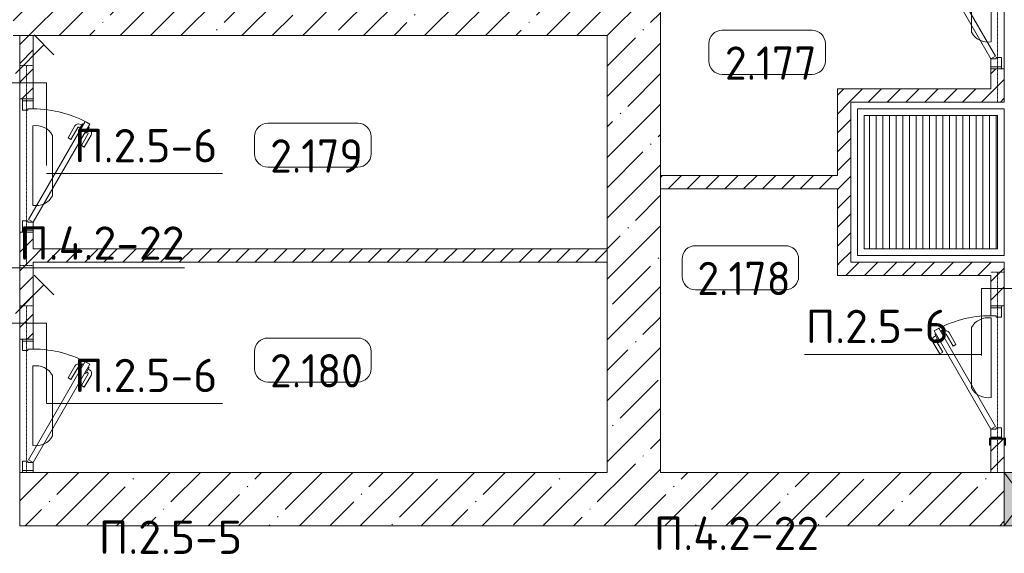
# Model space of a CAD drawing. Header units: millimetres. Extents: x -32229 to 288056, y -13689 to 125138.
# Tile 7 of 193: x -9915 to -2540, y 35769 to 39769. Entities that reach past the tile are written whole.
import ezdxf

# ---------------------------------------------------------------- set-up
doc = ezdxf.new("R2010")
doc.units = ezdxf.units.MM
doc.linetypes.add('3_ Штрих_ 1 х 1 мм', pattern=[2, 1, -1])
for name, color, linetype, lineweight in [('A-ANNO-NOTE', 7, 'Continuous', 18), ('A-AREA-IDEN', 7, 'Continuous', 9), ('A-DETL-THIN', 7, 'Continuous', 9), ('A-DOOR', 7, 'Continuous', 18), ('A-DOOR-FRAM', 7, 'Continuous', 9), ('A-DOOR-OPNG', 7, 'Continuous', 18), ('A-FLOR', 7, 'Continuous', 18), ('A-GLAZ', 7, 'Continuous', 18), ('A-WALL', 7, 'Continuous', 18), ('A-WALL-PATT', 7, 'Continuous', 40), ('G-ANNO-TEXT', 7, 'Continuous', 9), ('I-WALL', 7, 'Continuous', 18), ('M-EQPM', 7, 'Continuous', 18), ('S-BEAM', 7, 'Continuous', 18), ('S-COLS', 7, 'Continuous', 18)]:
    doc.layers.add(name, color=color, linetype=linetype, lineweight=lineweight)
doc.layers.add('A-DETL', color=7, linetype='Continuous', lineweight=9, true_color=0x00a600)
doc.styles.add('GOST Common_4', font='GOST_Common.ttf', dxfattribs={"height": 250})
doc.styles.add('ISOCPEUR', font='isocpeur.ttf', dxfattribs={"height": 250})
pattern_1 = [(45, (0, 0), (-70.71068, 70.71068), [])]
pattern_2 = [(45, (0, 0), (-228.0985, 228.0985), []), (45, (228.1, 0), (-228.0985, 228.0985), [403.225, -80.645, 6.706, -73.939])]

# ---------------------------------------------------------------- blocks, each defined once
blk = doc.blocks.new('АР_Дверь однопольная - 1000х2100h_850__Кладовая-4711845--02 ЭО')
at = {"layer": 'A-DOOR', "color": 253, "lineweight": 13, "true_color": 0xaaaaaa}
for p, q in [((-311.1, 475), (-331.1, 440.4)), ((425, 50), (-311.1, 475)), ((-331.1, 440.4), (405, 15.4)), ((405, 15.4), (425, 50))]:
    blk.add_line(p, q, dxfattribs=at)
at = {"layer": 'A-DOOR', "color": 253, "lineweight": 5, "true_color": 0xaaaaaa}
for p, q in [((-289.5, 462.5), (-285.5, 469.4)), ((-285.5, 469.4), (-242.2, 444.4)), ((-274.6, 463.2), (-268.6, 473.6)), ((-253, 450.7), (-247, 461.1)), ((-242.2, 444.4), (-246.2, 437.5)), ((-151.4, 411.7), (-240.2, 462.9)), ((-138.9, 433.3), (-227.7, 484.6)), ((-309.5, 427.9), (-313.5, 420.9)), ((-313.5, 420.9), (-270.2, 395.9)), ((-302.6, 414.7), (-308.7, 404.3)), ((-281, 402.2), (-287, 391.8)), ((-196.4, 333.7), (-285.2, 385)), ((-270.2, 395.9), (-266.2, 402.9)), ((-151.4, 411.7), (-138.9, 433.3)), ((-208.9, 312.1), (-297.7, 363.3)), ((-196.4, 333.7), (-208.9, 312.1))]:
    blk.add_line(p, q, dxfattribs=at)
for centre, radius, start, end in [((425, 50), 850, 150, 180), ((-242.7, 458.6), 30, 60, 150), ((-242.7, 458.6), 4.99, 60, 150), ((-282.7, 389.3), 30, 150, 240), ((-282.7, 389.3), 4.99, 150, 240)]:
    blk.add_arc(centre, radius, start, end, dxfattribs=at)
at = {"layer": 'A-DOOR-FRAM', "color": 253, "lineweight": 13, "true_color": 0xaaaaaa}
for p, q in [((-485, 50), (-500, 50)), ((-425, 50), (-485, 50)), ((-485, 50), (-485, -30)), ((-425, 10), (-425, 50)), ((-415, 10), (-425, 10)), ((-415, -30), (-415, 10)), ((425, 10), (415, 10)), ((415, 10), (415, -30)), ((485, 50), (425, 50)), ((425, 50), (425, 10)), ((485, -30), (485, 50)), ((485, 50), (500, 50)), ((-485, -30), (-500, -30)), ((-485, -30), (-415, -30)), ((415, -30), (485, -30)), ((485, -30), (500, -30))]:
    blk.add_line(p, q, dxfattribs=at)
blk = doc.blocks.new('АР_Дверь однопольная - 1000х2100h_850__Кладовая-4711548--02 ЭО')
at = {"layer": 'A-DOOR', "color": 253, "lineweight": 13, "true_color": 0xaaaaaa}
for p, q in [((-311.1, 475), (-331.1, 440.4)), ((425, 50), (-311.1, 475)), ((-331.1, 440.4), (405, 15.4)), ((405, 15.4), (425, 50))]:
    blk.add_line(p, q, dxfattribs=at)
at = {"layer": 'A-DOOR', "color": 253, "lineweight": 5, "true_color": 0xaaaaaa}
for p, q in [((-289.5, 462.5), (-285.5, 469.4)), ((-285.5, 469.4), (-242.2, 444.4)), ((-274.6, 463.2), (-268.6, 473.6)), ((-253, 450.7), (-247, 461.1)), ((-242.2, 444.4), (-246.2, 437.5)), ((-151.4, 411.7), (-240.2, 462.9)), ((-138.9, 433.3), (-227.7, 484.6)), ((-309.5, 427.9), (-313.5, 420.9)), ((-313.5, 420.9), (-270.2, 395.9)), ((-302.6, 414.7), (-308.7, 404.3)), ((-281, 402.2), (-287, 391.8)), ((-196.4, 333.7), (-285.2, 385)), ((-270.2, 395.9), (-266.2, 402.9)), ((-151.4, 411.7), (-138.9, 433.3)), ((-208.9, 312.1), (-297.7, 363.3)), ((-196.4, 333.7), (-208.9, 312.1))]:
    blk.add_line(p, q, dxfattribs=at)
for centre, radius, start, end in [((425, 50), 850, 150, 180), ((-242.7, 458.6), 30, 60, 150), ((-242.7, 458.6), 4.99, 60, 150), ((-282.7, 389.3), 30, 150, 240), ((-282.7, 389.3), 4.99, 150, 240)]:
    blk.add_arc(centre, radius, start, end, dxfattribs=at)
at = {"layer": 'A-DOOR-FRAM', "color": 253, "lineweight": 13, "true_color": 0xaaaaaa}
for p, q in [((-485, 50), (-500, 50)), ((-425, 50), (-485, 50)), ((-485, 50), (-485, -30)), ((-425, 10), (-425, 50)), ((-415, 10), (-425, 10)), ((-415, -30), (-415, 10)), ((425, 10), (415, 10)), ((415, 10), (415, -30)), ((485, 50), (425, 50)), ((425, 50), (425, 10)), ((485, -30), (485, 50)), ((485, 50), (500, 50)), ((-485, -30), (-500, -30)), ((-485, -30), (-415, -30)), ((415, -30), (485, -30)), ((485, -30), (500, -30))]:
    blk.add_line(p, q, dxfattribs=at)
blk = doc.blocks.new('АР_Дверь однопольная - 1000х2100h_850__Кладовая-6683326--02 ЭО')
at = {"layer": 'A-DOOR', "color": 253, "lineweight": 13, "true_color": 0xaaaaaa}
for p, q in [((311.1, 475), (-425, 50)), ((331.1, 440.4), (311.1, 475)), ((-405, 15.4), (331.1, 440.4)), ((-425, 50), (-405, 15.4))]:
    blk.add_line(p, q, dxfattribs=at)
at = {"layer": 'A-DOOR', "color": 253, "lineweight": 5, "true_color": 0xaaaaaa}
for p, q in [((138.9, 433.3), (227.7, 484.6)), ((151.4, 411.7), (240.2, 462.9)), ((285.5, 469.4), (242.2, 444.4)), ((242.2, 444.4), (246.2, 437.5)), ((253, 450.7), (247, 461.1)), ((274.6, 463.2), (268.6, 473.6)), ((289.5, 462.5), (285.5, 469.4)), ((151.4, 411.7), (138.9, 433.3)), ((196.4, 333.7), (285.2, 385)), ((270.2, 395.9), (266.2, 402.9)), ((313.5, 420.9), (270.2, 395.9)), ((281, 402.2), (287, 391.8)), ((302.6, 414.7), (308.7, 404.3)), ((309.5, 427.9), (313.5, 420.9)), ((196.4, 333.7), (208.9, 312.1)), ((208.9, 312.1), (297.7, 363.3))]:
    blk.add_line(p, q, dxfattribs=at)
for centre, radius, start, end in [((242.7, 458.6), 30, 30, 120), ((242.7, 458.6), 4.99, 30, 120), ((-425, 50), 850, 360, 30), ((282.7, 389.3), 4.99, 300, 30), ((282.7, 389.3), 30, 300, 30)]:
    blk.add_arc(centre, radius, start, end, dxfattribs=at)
at = {"layer": 'A-DOOR-FRAM', "color": 253, "lineweight": 13, "true_color": 0xaaaaaa}
for p, q in [((-485, 50), (-500, 50)), ((-425, 50), (-485, 50)), ((-485, 50), (-485, -30)), ((-425, 10), (-425, 50)), ((-415, 10), (-425, 10)), ((-415, -30), (-415, 10)), ((425, 10), (415, 10)), ((415, 10), (415, -30)), ((485, 50), (425, 50)), ((425, 50), (425, 10)), ((485, -30), (485, 50)), ((485, 50), (500, 50)), ((-485, -30), (-500, -30)), ((-485, -30), (-415, -30)), ((415, -30), (485, -30)), ((485, -30), (500, -30))]:
    blk.add_line(p, q, dxfattribs=at)
blk = doc.blocks.new('КР-Проем - Настраиваемый-1563426--02 ЭО')
at = {"layer": 'A-DOOR-OPNG', "color": 253, "lineweight": 13, "true_color": 0xaaaaaa}
for p, q in [((-900, 200), (-600, 200)), ((-600, 200), (900, 200)), ((-900, -200), (-600, -200)), ((-600, -200), (900, -200))]:
    blk.add_line(p, q, dxfattribs=at)
blk = doc.blocks.new('АР_Отверстие прямоугольное - АПТ-4236857--02 ЭО')
at = {"layer": 'A-GLAZ', "lineweight": 13, "true_color": 0xf0f0f0}
blk.add_hatch(color=7, dxfattribs=at).paths.add_polyline_path([(275, 200), (-25, 200), (-25, -200), (275, -200)])
at = {"layer": 'A-GLAZ', "color": 253, "lineweight": 5, "true_color": 0xaaaaaa}
for p, q in [((275, 200), (-25, -200)), ((-25, 200), (275, -200))]:
    blk.add_line(p, q, dxfattribs=at)
at = {"layer": 'A-GLAZ', "color": 253, "lineweight": 13, "true_color": 0xaaaaaa}
for p, q in [((275, 200), (-25, 200)), ((-25, 200), (-25, -200)), ((-25, 200), (-25, -200)), ((275, -200), (275, 200)), ((275, 200), (275, -200)), ((-25, -200), (275, -200))]:
    blk.add_line(p, q, dxfattribs=at)
blk = doc.blocks.new('АР_Перемычка - 100_Уx1_75x5__Оп_250-0_125x80x5_-6370712--02 ЭО')
at = {"layer": 'S-BEAM', "color": 9, "linetype": '3_ Штрих_ 1 х 1 мм', "lineweight": 15, "true_color": 0xc4c4c4}
for p, q in [((-750, 50), (-750, -50)), ((500, 50), (500, -50)), ((-750, 0), (500, 0))]:
    blk.add_line(p, q, dxfattribs=at)
blk = doc.blocks.new('АР_Перемычка - 100_Уx1_75x5__250-250-6683530--02 ЭО')
at = {"layer": 'S-BEAM', "color": 9, "linetype": '3_ Штрих_ 1 х 1 мм', "lineweight": 15, "true_color": 0xc4c4c4}
for p, q in [((-750, 50), (-750, -50)), ((750, 50), (750, -50)), ((-750, 0), (750, 0))]:
    blk.add_line(p, q, dxfattribs=at)
blk = doc.blocks.new('АР_Приямок - ПР-1_1100х1100 х50-V75--02 ЭО')
at = {"layer": 'M-EQPM', "lineweight": 5, "true_color": 0xaaaaaa}
h = blk.add_hatch(dxfattribs=at)
h.set_pattern_fill('FP_31', color=253, style=0, pattern_type=2)
h.set_pattern_definition([(90, (0, 0), (-50, 3e-15), [])])
h.paths.add_polyline_path([(1050, -500), (1050, 500), (50, 500), (50, -500)])
at = {"layer": 'M-EQPM', "color": 253, "lineweight": 13, "true_color": 0xaaaaaa}
for p, q in [((0, -550), (0, 550)), ((0, 550), (1100, 550)), ((1100, 550), (1100, -550)), ((1100, -550), (0, -550))]:
    blk.add_line(p, q, dxfattribs=at)
blk = doc.blocks.new('АР_Дверь однопольная - 1000х2100h_850__Кладовая-6012483--02 ЭО')
at = {"layer": 'A-DOOR', "color": 253, "lineweight": 13, "true_color": 0xaaaaaa}
for p, q in [((311.1, 475), (-425, 50)), ((331.1, 440.4), (311.1, 475)), ((-405, 15.4), (331.1, 440.4)), ((-425, 50), (-405, 15.4))]:
    blk.add_line(p, q, dxfattribs=at)
at = {"layer": 'A-DOOR', "color": 253, "lineweight": 5, "true_color": 0xaaaaaa}
for p, q in [((138.9, 433.3), (227.7, 484.6)), ((151.4, 411.7), (240.2, 462.9)), ((285.5, 469.4), (242.2, 444.4)), ((242.2, 444.4), (246.2, 437.5)), ((253, 450.7), (247, 461.1)), ((274.6, 463.2), (268.6, 473.6)), ((289.5, 462.5), (285.5, 469.4)), ((151.4, 411.7), (138.9, 433.3)), ((196.4, 333.7), (285.2, 385)), ((270.2, 395.9), (266.2, 402.9)), ((313.5, 420.9), (270.2, 395.9)), ((281, 402.2), (287, 391.8)), ((302.6, 414.7), (308.7, 404.3)), ((309.5, 427.9), (313.5, 420.9)), ((196.4, 333.7), (208.9, 312.1)), ((208.9, 312.1), (297.7, 363.3))]:
    blk.add_line(p, q, dxfattribs=at)
for centre, radius, start, end in [((242.7, 458.6), 30, 30, 120), ((242.7, 458.6), 4.99, 30, 120), ((-425, 50), 850, 360, 30), ((282.7, 389.3), 4.99, 300, 30), ((282.7, 389.3), 30, 300, 30)]:
    blk.add_arc(centre, radius, start, end, dxfattribs=at)
at = {"layer": 'A-DOOR-FRAM', "color": 253, "lineweight": 13, "true_color": 0xaaaaaa}
for p, q in [((-485, 50), (-500, 50)), ((-425, 50), (-485, 50)), ((-485, 50), (-485, -30)), ((-425, 10), (-425, 50)), ((-415, 10), (-425, 10)), ((-415, -30), (-415, 10)), ((425, 10), (415, 10)), ((415, 10), (415, -30)), ((485, 50), (425, 50)), ((425, 50), (425, 10)), ((485, -30), (485, 50)), ((485, 50), (500, 50)), ((-485, -30), (-500, -30)), ((-485, -30), (-415, -30)), ((415, -30), (485, -30)), ((485, -30), (500, -30))]:
    blk.add_line(p, q, dxfattribs=at)
blk = doc.blocks.new('АР_Перемычка - 100_Уx1_75x5__Оп_250-250_125x80x5__-6371143--02 ЭО')
at = {"layer": 'S-BEAM', "color": 9, "linetype": '3_ Штрих_ 1 х 1 мм', "lineweight": 15, "true_color": 0xc4c4c4}
for p, q in [((-750, 50), (-750, -50)), ((750, 50), (750, -50)), ((-750, 0), (750, 0))]:
    blk.add_line(p, q, dxfattribs=at)
blk = doc.blocks.new('АР_Перемычка - 100_Уx1_75x5__250-1450-4929244--02 ЭО')
at = {"layer": 'S-BEAM', "color": 9, "linetype": '3_ Штрих_ 1 х 1 мм', "lineweight": 15, "true_color": 0xc4c4c4}
for p, q in [((-750, 50), (-750, -50)), ((1950, 50), (1950, -50)), ((-750, 0), (1950, 0))]:
    blk.add_line(p, q, dxfattribs=at)
blk = doc.blocks.new('АР_Фахверк_ _Швеллер полки параллельные_ - 12П-5787732--02 ЭО')
at = {"layer": 'S-COLS', "lineweight": 15, "true_color": 0xaaaaaa}
blk.add_hatch(color=253, dxfattribs=at).paths.add_polyline_path([(35.4, -60), (35.4, -52.2), (-11.8, -52.2), (-11.8, 52.2), (35.4, 52.2), (35.4, 60), (-16.6, 60), (-16.6, -60)])
at = {"layer": 'S-COLS', "color": 253, "lineweight": 15, "true_color": 0xaaaaaa}
for p, q in [((35.4, 60), (-16.6, 60)), ((-16.6, 60), (-16.6, -60)), ((-11.8, -52.2), (-11.8, 52.2)), ((-11.8, 52.2), (35.4, 52.2)), ((35.4, 52.2), (35.4, 60)), ((-16.6, -60), (35.4, -60)), ((35.4, -52.2), (-11.8, -52.2)), ((35.4, -60), (35.4, -52.2))]:
    blk.add_line(p, q, dxfattribs=at)
blk = doc.blocks.new('Наметкина 10_РД_АР_П_rvt-1--02 ЭО')
at = {"layer": 'A-WALL-PATT', "lineweight": 5, "true_color": 0xaaaaaa}
h = blk.add_hatch(dxfattribs=at)
h.set_pattern_fill('FP_3', color=253, style=0, pattern_type=2)
h.set_pattern_definition(pattern_2)
h.paths.add_polyline_path([(-5114.7, 36375), (-5114.7, 42100), (-5514.7, 42100), (-5514.7, 36375)])
h = blk.add_hatch(dxfattribs=at)
h.set_pattern_fill('FP_2', color=253, style=0, pattern_type=2)
h.set_pattern_definition(pattern_1)
h.paths.add_polyline_path([(-2539.7, 39150), (-2539.7, 39400), (-2639.7, 39400), (-2639.7, 39150)])
h.paths.add_polyline_path([(-2639.7, 40400), (-2539.7, 40400), (-2539.7, 40600), (-2639.7, 40600), (-2639.7, 40450)])
h.paths.add_polyline_path([(-2539.7, 41600), (-2539.7, 42100), (-2639.7, 42100), (-2639.7, 41600)])
h = blk.add_hatch(dxfattribs=at)
h.set_pattern_fill('FP_3', color=253, style=0, pattern_type=2)
h.set_pattern_definition(pattern_2)
h.paths.add_polyline_path([(-11114.7, 39650), (-11114.7, 40050), (-15564.7, 40050), (-15564.7, 39650), (-13345.2, 39650)])
h.paths.add_polyline_path([(-5514.7, 39650), (-5514.7, 40050), (-9964.7, 40050), (-9964.7, 39650), (-5546, 39650)])
h = blk.add_hatch(dxfattribs=at)
h.set_pattern_fill('FP_2', color=253, style=0, pattern_type=2)
h.set_pattern_definition(pattern_1)
h.paths.add_polyline_path([(-9914.7, 37375), (-9814.7, 37375), (-9814.7, 38175), (-9914.7, 38175)])
h.paths.add_polyline_path([(-9814.7, 39175), (-9814.7, 39650), (-9914.7, 39650), (-9914.7, 39175)])
h = blk.add_hatch(dxfattribs=at)
h.set_pattern_fill('FP_2', color=253, style=0, pattern_type=2)
h.set_pattern_definition(pattern_1)
h.paths.add_polyline_path([(-2946.2, 39150), (-2639.7, 39150), (-2639.7, 39250), (-3789.7, 39250), (-3789.7, 39150), (-3689.7, 39150)])
h = blk.add_hatch(dxfattribs=at)
h.set_pattern_fill('FP_2', color=253, style=0, pattern_type=2)
h.set_pattern_definition(pattern_1)
h.paths.add_polyline_path([(-3689.7, 37950), (-3689.7, 39150), (-3789.7, 39150), (-3789.7, 37950)])
h = blk.add_hatch(dxfattribs=at)
h.set_pattern_fill('FP_2', color=253, style=0, pattern_type=2)
h.set_pattern_definition(pattern_1)
h.paths.add_polyline_path([(-3789.7, 38500), (-3789.7, 38600), (-5114.7, 38600), (-5114.7, 38500)])
h = blk.add_hatch(dxfattribs=at)
h.set_pattern_fill('FP_2', color=253, style=0, pattern_type=2)
h.set_pattern_definition(pattern_1)
h.paths.add_polyline_path([(-5514.7, 37950), (-5514.7, 38050), (-9814.7, 38050), (-9814.7, 37950), (-5546, 37950)])
h = blk.add_hatch(dxfattribs=at)
h.set_pattern_fill('FP_2', color=253, style=0, pattern_type=2)
h.set_pattern_definition(pattern_1)
h.paths.add_polyline_path([(-2639.7, 37850), (-2639.7, 37950), (-3789.7, 37950), (-3789.7, 37850), (-2946.2, 37850)])
h = blk.add_hatch(dxfattribs=at)
h.set_pattern_fill('FP_2', color=253, style=0, pattern_type=2)
h.set_pattern_definition(pattern_1)
h.paths.add_polyline_path([(-2639.7, 36375), (-2539.7, 36375), (-2539.7, 36625), (-2639.7, 36625)])
h.paths.add_polyline_path([(-2639.7, 37625), (-2539.7, 37625), (-2539.7, 37950), (-2639.7, 37950), (-2639.7, 37850)])
h = blk.add_hatch(dxfattribs=at)
h.set_pattern_fill('FP_3', color=253, style=0, pattern_type=2)
h.set_pattern_definition(pattern_2)
h.paths.add_polyline_path([(-9914.7, 35975), (-7414.7, 35975), (-7414.7, 36375), (-9914.7, 36375)])
h = blk.add_hatch(dxfattribs=at)
h.set_pattern_fill('FP_3', color=253, style=0, pattern_type=2)
h.set_pattern_definition(pattern_2)
h.paths.add_polyline_path([(-7414.7, 35975), (-2539.7, 35975), (-2539.7, 36375), (-7414.7, 36375)])
at = {"layer": 'A-FLOR', "color": 253, "lineweight": 13, "true_color": 0xaaaaaa}
for p, q in [((-2539.7, 39400), (-2539.7, 40400)), ((-9914.7, 39175), (-9914.7, 38175)), ((-3589.7, 38050), (-3589.7, 39050)), ((-3589.7, 39050), (-2589.7, 39050)), ((-2589.7, 39050), (-2589.7, 38050)), ((-2589.7, 38050), (-3589.7, 38050)), ((-2539.7, 37625), (-2539.7, 36631.6)), ((-2539.7, 36631.6), (-2539.7, 37625)), ((-9914.7, 37375), (-9914.7, 36375)), ((-2539.7, 36625), (-2539.7, 36375)), ((-2539.7, 36375), (-2539.7, 35975))]:
    blk.add_line(p, q, dxfattribs=at)
at = {"layer": 'A-WALL', "color": 253, "lineweight": 13, "true_color": 0xaaaaaa}
for p, q in [((-5114.7, 38600), (-5114.7, 42100)), ((-9964.7, 39650), (-5514.7, 39650)), ((-5514.7, 39650), (-5514.7, 36375)), ((-5114.7, 36375), (-5114.7, 38500)), ((-7414.7, 36375), (-9914.7, 36375)), ((-9914.7, 36375), (-9914.7, 35975)), ((-5514.7, 36375), (-7414.7, 36375)), ((-2639.7, 36375), (-5114.7, 36375)), ((-2539.7, 35975), (-2539.7, 36375)), ((-9914.7, 35975), (-7414.7, 35975)), ((-7414.7, 35975), (-2539.7, 35975))]:
    blk.add_line(p, q, dxfattribs=at)
at = {"layer": 'A-WALL', "color": 253, "lineweight": 15, "true_color": 0xaaaaaa}
for p, q in [((-5114.7, 38600), (-5114.7, 38500)), ((-2639.7, 36375), (-2539.7, 36375))]:
    blk.add_line(p, q, dxfattribs=at)
at = {"layer": 'I-WALL', "color": 253, "lineweight": 13, "true_color": 0xaaaaaa}
for p, q in [((-9914.7, 39650), (-9914.7, 39175)), ((-9814.7, 39650), (-9914.7, 39650)), ((-9814.7, 39175), (-9814.7, 39650)), ((-2639.7, 39400), (-2639.7, 39250)), ((-2539.7, 39400), (-2639.7, 39400)), ((-2539.7, 39150), (-2539.7, 39400)), ((-2639.7, 39250), (-3789.7, 39250)), ((-3789.7, 39250), (-3789.7, 39150)), ((-9914.7, 39175), (-9814.7, 39175)), ((-3789.7, 39150), (-3789.7, 38600)), ((-3689.7, 39150), (-2639.7, 39150)), ((-3689.7, 37950), (-3689.7, 39150)), ((-2639.7, 39150), (-2539.7, 39150)), ((-3789.7, 38600), (-5114.7, 38600)), ((-5114.7, 38500), (-3789.7, 38500)), ((-3789.7, 38500), (-3789.7, 37950)), ((-9914.7, 38175), (-9914.7, 37375)), ((-9814.7, 38175), (-9914.7, 38175)), ((-9814.7, 38050), (-9814.7, 38175)), ((-5514.7, 38050), (-9814.7, 38050)), ((-5514.7, 37950), (-5514.7, 38050)), ((-9814.7, 37950), (-5514.7, 37950)), ((-9814.7, 37375), (-9814.7, 37950)), ((-3789.7, 37950), (-3789.7, 37850)), ((-2639.7, 37950), (-3689.7, 37950)), ((-2539.7, 37950), (-2639.7, 37950)), ((-2539.7, 37625), (-2539.7, 37950)), ((-3789.7, 37850), (-2639.7, 37850)), ((-2639.7, 37850), (-2639.7, 37625)), ((-2639.7, 37625), (-2539.7, 37625)), ((-9914.7, 37375), (-9814.7, 37375)), ((-2639.7, 36625), (-2639.7, 36375)), ((-2539.7, 36625), (-2639.7, 36625)), ((-2539.7, 36375), (-2539.7, 36625))]:
    blk.add_line(p, q, dxfattribs=at)
at = {"layer": 'A-DOOR', "color": 253, "lineweight": 13, "true_color": 0xaaaaaa}
for name, p, rotation in [('АР_Дверь однопольная - 1000х2100h_850__Кладовая-6683326--02 ЭО', (-2589.7, 39900), 90), ('АР_Дверь однопольная - 1000х2100h_850__Кладовая-4711845--02 ЭО', (-9864.7, 38675), 270), ('АР_Дверь однопольная - 1000х2100h_850__Кладовая-6012483--02 ЭО', (-2589.7, 37125), 90), ('АР_Дверь однопольная - 1000х2100h_850__Кладовая-4711548--02 ЭО', (-9864.7, 36875), 270)]:
    blk.add_blockref(name, p, dxfattribs=dict(at, rotation=rotation))
blk.add_blockref('КР-Проем - Настраиваемый-1563426--02 ЭО', (-1639.7, 36175), dxfattribs=at)
at = {"layer": 'A-GLAZ', "color": 253, "lineweight": 13, "true_color": 0xaaaaaa, "rotation": 180}
blk.add_blockref('АР_Отверстие прямоугольное - АПТ-4236857--02 ЭО', (-2264.7, 36175), dxfattribs=at)
at = {"layer": 'M-EQPM', "color": 253, "lineweight": 13, "true_color": 0xaaaaaa}
blk.add_blockref('АР_Приямок - ПР-1_1100х1100 х50-V75--02 ЭО', (-3639.7, 38550), dxfattribs=at)
at = {"layer": 'S-BEAM', "color": 253, "lineweight": 13, "true_color": 0xaaaaaa}
for name, p, rotation in [('АР_Перемычка - 100_Уx1_75x5__250-1450-4929244--02 ЭО', (-2589.7, 39900), 90), ('АР_Перемычка - 100_Уx1_75x5__250-250-6683530--02 ЭО', (-9864.7, 38675), 270), ('АР_Перемычка - 100_Уx1_75x5__Оп_250-250_125x80x5__-6371143--02 ЭО', (-2589.7, 37125), 90), ('АР_Перемычка - 100_Уx1_75x5__Оп_250-0_125x80x5_-6370712--02 ЭО', (-9864.7, 36875), 270)]:
    blk.add_blockref(name, p, dxfattribs=dict(at, rotation=rotation))
at = {"layer": 'S-COLS', "color": 253, "lineweight": 13, "true_color": 0xaaaaaa, "rotation": 269.9999999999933}
blk.add_blockref('АР_Фахверк_ _Швеллер полки параллельные_ - 12П-5787732--02 ЭО', (-2589.7, 36615), dxfattribs=at)
blk = doc.blocks.new('Марка помещения 2 - Марка помещения 2-1605974--02 ЭО')
at = {"layer": 'A-AREA-IDEN', "color": 253, "true_color": 0xaaaaaa}
for p, q in [((-1.797, 0.841), (1.569, 0.841)), ((-2.297, -0.309), (-2.297, 0.341)), ((2.069, 0.341), (2.069, -0.309)), ((1.569, -0.809), (-1.797, -0.809))]:
    blk.add_line(p, q, dxfattribs=at)
for centre, start, end in [((-1.797, 0.341), 90, 180), ((1.569, 0.341), 0, 90), ((-1.797, -0.309), 180, 270), ((1.569, -0.309), 270, 360)]:
    blk.add_arc(centre, 0.5, start, end, dxfattribs=at)

msp = doc.modelspace()

# ---------------------------------------------------------------- linework, layer by layer
at = {"layer": 'A-ANNO-NOTE', "color": 5, "lineweight": 9, "true_color": 0x0000ff}
for p, q in [((-2638.9, 40198.6), (-2638.9, 39601.4)), ((-2786.2, 39674.1), (-2786.2, 40125.9)), ((-9806.9, 39654.5), (-9658.6, 39506.3)), ((-9946.8, 39366.3), (-9732.7, 39580.4)), ((-9815.6, 38376.4), (-9815.6, 38973.6)), ((-9668.2, 38900.9), (-9668.2, 38449.1)), ((-9806.9, 37854.6), (-9658.6, 37706.4)), ((-9946.8, 37566.4), (-9732.7, 37780.5)), ((-2638.9, 37533.1), (-2638.9, 36935.9)), ((-2786.2, 37008.6), (-2786.2, 37460.4)), ((-9815.6, 36576.4), (-9815.6, 37173.6)), ((-9668.2, 37100.9), (-9668.2, 36649.1))]:
    msp.add_line(p, q, dxfattribs=at)
for centre, start, end in [((-2661, 39742.4), 208.57912, 278.90992), ((-9793.5, 38832.6), 28.57912, 98.90992), ((-9793.5, 38517.4), 261.09008, 331.42088), ((-2661, 37392.1), 81.09008, 151.42088), ((-9793.5, 37032.6), 28.57912, 98.90992), ((-2661, 37076.9), 208.57912, 278.90992), ((-9793.5, 36717.4), 261.09008, 331.42088)]:
    msp.add_arc(centre, 142.7, start, end, dxfattribs=at)
at = {"layer": 'A-DETL', "color": 5, "true_color": 0x0000ff}
for p, q in [((-11364.7, 39295), (-9714.7, 39295)), ((-9714.7, 38675), (-9714.7, 39295)), ((-2709.7, 37252.7), (-2709.7, 37752.7)), ((-2709.7, 37752.7), (-1753, 37752.7)), ((-9714.7, 37495), (-11354.7, 37495)), ((-9714.7, 36895), (-9714.7, 37495))]:
    msp.add_line(p, q, dxfattribs=at)
at = {"layer": 'A-DETL-THIN'}
for p, q in [((-9714.7, 38614.7), (-8396.7, 38614.7)), ((-8681.3, 37909.6), (-10541.3, 37909.6)), ((-4037.5, 37260), (-2713.1, 37260)), ((-9714.7, 36892.3), (-8396.7, 36892.3))]:
    msp.add_line(p, q, dxfattribs=at)

# ---------------------------------------------------------------- block references
at = {"lineweight": 5}
msp.add_blockref('Наметкина 10_РД_АР_П_rvt-1--02 ЭО', (0, 0), dxfattribs=at)
at = {"layer": 'A-AREA-IDEN', "color": 253, "true_color": 0xaaaaaa, "xscale": 199.9999999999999, "yscale": 199.9999999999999, "zscale": 199.9999999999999}
for p in [(-4293.9, 39520.6), (-7695.8, 38824.6), (-4494, 37906.2), (-7695.8, 37214.4)]:
    msp.add_blockref('Марка помещения 2 - Марка помещения 2-1605974--02 ЭО', p, dxfattribs=at)

# ---------------------------------------------------------------- texts
at = {"layer": 'A-AREA-IDEN', "color": 253, "true_color": 0xaaaaaa, "char_height": 250, "width": 780, "attachment_point": 5, "line_spacing_factor": 1.022766, "style": 'GOST Common_4'}
for s, insert in [('\\pt100,200,300,400,500,600,700,800,900,1000,1100,1200,1300,1400,1500,1600,1700,1800,1900,2000,2100,2200,2300,2400,2500,2600,2700,2800,2900,3000,3100,3200;2.177', (-4289.4, 39443.2)), ('\\pt100,200,300,400,500,600,700,800,900,1000,1100,1200,1300,1400,1500,1600,1700,1800,1900,2000,2100,2200,2300,2400,2500,2600,2700,2800,2900,3000,3100,3200;2.179', (-7691.3, 38747.2)), ('\\pt100,200,300,400,500,600,700,800,900,1000,1100,1200,1300,1400,1500,1600,1700,1800,1900,2000,2100,2200,2300,2400,2500,2600,2700,2800,2900,3000,3100,3200;2.178', (-4489.5, 37828.8)), ('\\pt100,200,300,400,500,600,700,800,900,1000,1100,1200,1300,1400,1500,1600,1700,1800,1900,2000,2100,2200,2300,2400,2500,2600,2700,2800,2900,3000,3100,3200;2.180', (-7691.3, 37137))]:
    msp.add_mtext(s, dxfattribs=dict(at, insert=insert))
at = {"layer": 'G-ANNO-TEXT', "char_height": 250, "attachment_point": 1, "line_spacing_factor": 1.139951, "style": 'ISOCPEUR'}
for s, insert, width in [('\\pt600,1200,1800,2400,3000,3600,4200,4800,5400,6000,6600,7200,7800,8400,9000,9600,10200,10800,11400,12000,12600,13200,13800,14400,15000,15600,16200,16800,17400,18000,18600,19200;П.2.5-6', (-9506.8, 38949.3), 1068.58), ('\\pt600,1200,1800,2400,3000,3600,4200,4800,5400,6000,6600,7200,7800,8400,9000,9600,10200,10800,11400,12000,12600,13200,13800,14400,15000,15600,16200,16800,17400,18000,18600,19200;П.4.2-22', (-9918.9, 38219.2), 1270.58), ('\\pt600,1200,1800,2400,3000,3600,4200,4800,5400,6000,6600,7200,7800,8400,9000,9600,10200,10800,11400,12000,12600,13200,13800,14400,15000,15600,16200,16800,17400,18000,18600,19200;П.2.5-6', (-4027.6, 37594.6), 1068.58), ('\\pt600,1200,1800,2400,3000,3600,4200,4800,5400,6000,6600,7200,7800,8400,9000,9600,10200,10800,11400,12000,12600,13200,13800,14400,15000,15600,16200,16800,17400,18000,18600,19200;П.2.5-6', (-9506.8, 37226.9), 1068.58), ('\\pt600,1200,1800,2400,3000,3600,4200,4800,5400,6000,6600,7200,7800,8400,9000,9600,10200,10800,11400,12000,12600,13200,13800,14400,15000,15600,16200,16800,17400,18000,18600,19200;П.2.5-5', (-9322.3, 36014.4), 1068.58), ('\\pt600,1200,1800,2400,3000,3600,4200,4800,5400,6000,6600,7200,7800,8400,9000,9600,10200,10800,11400,12000,12600,13200,13800,14400,15000,15600,16200,16800,17400,18000,18600,19200;П.4.2-22', (-5165.1, 36043.3), 1270.58)]:
    msp.add_mtext(s, dxfattribs=dict(at, insert=insert, width=width))

doc.saveas('drawing.dxf')
